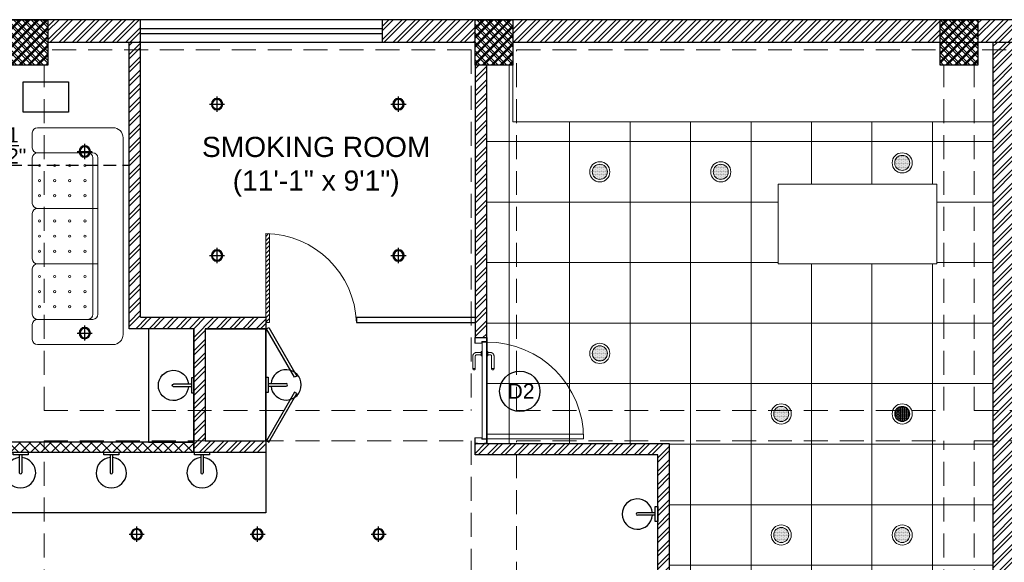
# Model space of a CAD drawing. Header units: inches. Extents: x 105152 to 158499, y 12149 to 30915.
# Tile 19 of 256: x 123358 to 123748, y 18137 to 18352. Entities that reach past the tile are written whole.
import ezdxf

# ---------------------------------------------------------------- set-up
doc = ezdxf.new("R2010")
doc.units = ezdxf.units.IN
doc.header["$MEASUREMENT"] = 0
doc.header["$PDMODE"] = 34
doc.linetypes.add('HIDDEN', pattern=[0.375, 0.25, -0.125])
doc.layers.add('15w led', color=7, linetype='Continuous', true_color=0xe600e6)
doc.layers.add('PD_BASE', color=8, linetype='Continuous', transparency=0.5)
for name, color, linetype, lineweight in [('PD_COLUMN', 2, 'Continuous', 60), ('PD_DOOR', 42, 'Continuous', 25), ('PD_ELEVATION_03', 80, 'Continuous', 25), ('PD_FIXTURE', 21, 'Continuous', 25), ('PD_HATCH', 45, 'Continuous', 9)]:
    doc.layers.add(name, color=color, linetype=linetype, lineweight=lineweight)
doc.layers.add('PD_DIMENSION', color=101, linetype='Continuous')
doc.layers.add('PD_LIGHTING', color=23, linetype='Continuous')
doc.styles.get("Standard").update_dxf_attribs({"font": 'arial.ttf', "height": 6})
doc.styles.add('style1', font='arial.ttf', dxfattribs={"height": 500})
doc.dimstyles.new('ISO-10', dxfattribs={"dimtxt": 6, "dimasz": 0.5, "dimexe": 1.25, "dimexo": 0.625, "dimtad": 1, "dimtoh": 1, "dimdec": 1, "dimlunit": 4, "dimtxsty": 'Standard', "dimblk": 'ARCHTICK', "dimcen": 2.5, "dimclrt": 3, "dimadec": 0, "dimazin": 0, "dimtfac": 1, "dimtdec": 1, "dimtmove": 1, "dimatfit": 3, "dimfxl": 1, "dimarcsym": 0})
pattern_1 = [(45, (268611.2745, 44121.918), (-1.767766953, 1.767766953), []), (135, (268611.2745, 44121.918), (-1.767766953, -1.767766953), [])]

# ---------------------------------------------------------------- blocks, each defined once
blk = doc.blocks.new('columns2')
at = {"layer": 'PD_HATCH', "lineweight": 5}
h = blk.add_hatch(dxfattribs=at)
h.set_pattern_fill('ANSI37', color=173, scale=20)
h.paths.add_polyline_path([(387, -250), (387, -268), (369, -268), (369, -250)])
h.paths.add_polyline_path([(18, 0), (18, -15), (0, -15), (0, 0)])
h.paths.add_polyline_path([(18, -828), (18, -813), (0, -813), (0, -828)])
h.paths.add_polyline_path([(201, -870), (186, -870), (186, -888), (201, -888)])
h.paths.add_polyline_path([(570, -870), (555, -870), (555, -888), (570, -888)])
h.paths.add_polyline_path([(754.5, -870), (739.5, -870), (739.5, -888), (754.5, -888)])
h.paths.add_polyline_path([(934.5, -870), (919.5, -870), (919.5, -888), (934.5, -888)])
h.paths.add_polyline_path([(385.5, -870), (370.5, -870), (370.5, -888), (385.5, -888)])
h.paths.add_polyline_path([(201, 42), (186, 42), (186, 60), (201, 60)])
h.paths.add_polyline_path([(387, -578), (387, -560), (369, -560), (369, -578)])
h.paths.add_polyline_path([(1116, -731.5), (1116, -716.5), (1098, -716.5), (1098, -731.5)])
h.paths.add_polyline_path([(1116, -111.5), (1116, -96.5), (1098, -96.5), (1098, -111.5)])
h.paths.add_polyline_path([(1116, -561.5), (1116, -576.5), (1098, -576.5), (1098, -561.5)])
h.paths.add_polyline_path([(1116, -251.5), (1116, -266.5), (1098, -266.5), (1098, -251.5)])
h.paths.add_polyline_path([(0, -731.5), (0, -716.5), (18, -716.5), (18, -731.5)])
h.paths.add_polyline_path([(0, -111.5), (0, -96.5), (18, -96.5), (18, -111.5)])
h.paths.add_polyline_path([(0, -406.5), (0, -421.5), (18, -421.5), (18, -406.5)])
h.paths.add_polyline_path([(0, -561.5), (0, -576.5), (18, -576.5), (18, -561.5)])
h.paths.add_polyline_path([(0, -251.5), (0, -266.5), (18, -266.5), (18, -251.5)])
h.paths.add_polyline_path([(993, -111.5), (993, -99.5), (984, -99.5), (984, -111.5)])
h.paths.add_polyline_path([(993, -189.5), (993, -201.5), (984, -201.5), (984, -189.5)])
h.paths.add_polyline_path([(903, -111.5), (903, -99.5), (912, -99.5), (912, -111.5)])
h.paths.add_polyline_path([(903, -189.5), (903, -201.5), (912, -201.5), (912, -189.5)])
h.paths.add_polyline_path([(75, -870), (60, -870), (60, -888), (75, -888)])
h.paths.add_polyline_path([(1116, -870), (1101, -870), (1101, -888), (1116, -888)])
h.paths.add_polyline_path([(75, 42), (60, 42), (60, 60), (75, 60)])
h.paths.add_polyline_path([(570, 42), (555, 42), (555, 60), (570, 60)])
h.paths.add_polyline_path([(754.5, 42), (739.5, 42), (739.5, 60), (754.5, 60)])
h.paths.add_polyline_path([(934.5, 42), (919.5, 42), (919.5, 60), (934.5, 60)])
h.paths.add_polyline_path([(385.5, 42), (370.5, 42), (370.5, 60), (385.5, 60)])
h.paths.add_polyline_path([(1116, 42), (1101, 42), (1101, 60), (1116, 60)])
h.paths.add_polyline_path([(738, -250), (738, -268), (756, -268), (756, -250)])
h.paths.add_polyline_path([(756, -578), (756, -560), (738, -560), (738, -578)])
at = {"layer": 'PD_COLUMN', "color": 173, "lineweight": 5}
for points in [[(201, 42), (186, 42), (186, 60), (201, 60)], [(385.5, 42), (370.5, 42), (370.5, 60), (385.5, 60)], [(570, 42), (555, 42), (555, 60), (570, 60)]]:
    blk.add_lwpolyline(points, close=True, dxfattribs=at)
at = {"layer": 'PD_HATCH', "color": 173, "linetype": 'HIDDEN', "lineweight": 5, "ltscale": 38}
for p, q in [((370.5, 60), (201, 60)), ((385.5, 60), (555, 60)), ((739.5, 60), (570, 60)), ((369, 48), (201, 48)), ((369, 48), (369, -95)), ((387, 48), (555, 48)), ((387, -95), (387, 48)), ((738, 48), (570, 48)), ((199.5, -95), (199.5, 42)), ((556.5, -95), (556.5, 42)), ((568.5, -95), (568.5, 42)), ((199.5, -95), (369, -95)), ((387, -95), (556.5, -95)), ((568.5, -95), (738, -95)), ((199.5, -107), (369, -107)), ((199.5, -253), (199.5, -107)), ((369, -107), (369, -250)), ((387, -250), (387, -107)), ((387, -107), (556.5, -107)), ((556.5, -253), (556.5, -107)), ((568.5, -253), (568.5, -107)), ((568.5, -107), (738, -107))]:
    blk.add_line(p, q, dxfattribs=at)
blk = doc.blocks.new('ight 18w')
at = {"lineweight": 25}
for p, q in [((6, 0), (-6, 0)), ((0, 6), (0, -6))]:
    blk.add_line(p, q, dxfattribs=at)
for radius in [4.5, 3.75]:
    blk.add_circle((0, 0), radius, dxfattribs=at)
blk = doc.blocks.new('WALLLIGHT34')
for p, q in [((-0.5, -1), (-0.5, -8.1)), ((0.5, -1), (0.5, -8.1))]:
    blk.add_line(p, q)
blk.add_lwpolyline([(-3, 0), (3, 0), (3, -1), (-3, -1)], close=True)
for radius, start, end in [(6, 94.7802, 85.2198), (0.5, 180, 0)]:
    blk.add_arc((0, -8.1), radius, start, end)
blk = doc.blocks.new('lgithpnelrt4')
at = {"lineweight": 5}
h = blk.add_hatch(dxfattribs=at)
h.set_pattern_fill('DOTS', color=256, scale=5)
h.set_pattern_definition([(0, (-126829, -18216), (0.15625, 0.3125), [0, -0.3125])])
edge = h.paths.add_edge_path()
edge.add_ellipse((0, 0), major_axis=(3, 0), ratio=1, start_angle=0, end_angle=360)
for radius in [4, 3]:
    blk.add_circle((0, 0), radius, dxfattribs=at)
blk = doc.blocks.new('KITCHEN CEILING45')
at = {"layer": 'PD_ELEVATION_03', "lineweight": 5}
blk.add_lwpolyline([(-201, 305.5), (-190.5, 305.5), (-190.5, 314.5), (-21, 314.5), (-21, 305.5), (-6, 305.5), (-6, 314.5), (0, 314.5), (0, 83.2), (-43.25, 83.2), (-43.25, 78.7), (0, 78.7), (0, 0), (-128.5, 0), (-128.5, 77.75), (-128.5, 78.7), (-85.25, 78.7), (-85.25, 83.2), (-128.5, 83.2), (-128.5, 155.5), (-201, 155.5), (-201, 305.5)], dxfattribs=at)
for points in [[(0, 283), (-190.5, 283), (-190.5, 314.5), (0, 314.5)], [(-85.29, 258.23), (-22.3, 258.23), (-22.3, 226.74), (-85.29, 226.74)]]:
    blk.add_lwpolyline(points, close=True, dxfattribs=at)
at = {"layer": 'PD_FIXTURE', "lineweight": 5}
for p, q in [((-192, 155.5), (-192, 305.5)), ((-168, 155.5), (-168, 283)), ((-144, 155.5), (-144, 283)), ((-120, 83.2), (-120, 283)), ((-96, 83.2), (-96, 283)), ((-72, 258.23), (-72, 283)), ((-48, 258.23), (-48, 283)), ((-24, 258.23), (-24, 283)), ((0, 275.2), (-201, 275.2)), ((-85.29, 251.2), (-201, 251.2)), ((0, 251.2), (-22.3, 251.2)), ((-85.29, 227.2), (-201, 227.2)), ((-72, 0), (-72, 226.74)), ((-48, 0), (-48, 226.74)), ((-24, 83.2), (-24, 226.74)), ((0, 227.2), (-22.3, 227.2)), ((0, 203.2), (-201, 203.2)), ((0, 179.2), (-201, 179.2)), ((0, 155.2), (-128.5, 155.2)), ((0, 131.2), (-128.5, 131.2)), ((0, 107.2), (-128.5, 107.2)), ((-43.25, 83.2), (-85.25, 83.2)), ((-120, 78.7), (-120, 0)), ((-96, 78.7), (-96, 0)), ((-24, 78.7), (-24, 0)), ((0, 59.2), (-128.5, 59.2)), ((0, 35.2), (-128.5, 35.2)), ((0, 11.2), (-128.5, 11.2))]:
    blk.add_line(p, q, dxfattribs=at)
at = {"layer": 'PD_LIGHTING'}
for p in [(-36, 266.72), (-156, 263.2), (-108, 263.2), (-156, 191.2), (-84, 167.2), (-36, 167.2), (-84, 119.2), (-36, 119.2), (-84, 47.2), (-36, 47.2)]:
    blk.add_blockref('lgithpnelrt4', p, dxfattribs=at)
blk = doc.blocks.new('_ArchTick')
at = {"color": 0, "linetype": 'ByBlock', "const_width": 0.15}
blk.add_lwpolyline([(-0.5, -0.5), (0.5, 0.5)], dxfattribs=at)
blk = doc.blocks.new('*D282')
at = {"layer": 'Defpoints', "color": 0, "ltscale": 20, "transparency": 16777216}
for p in [(123401.24, 18294.8), (123401.24, 18294.8), (123293.62, 18286.2)]:
    blk.add_point(p, dxfattribs=at)
at = {"layer": 'PD_DIMENSION', "color": 0, "linetype": 'HIDDEN', "lineweight": -2, "ltscale": 20, "transparency": 16777216}
for p, q in [((123293.62, 18286.82), (123293.62, 18296.05)), ((123293.62, 18294.8), (123401.24, 18294.8)), ((123401.24, 18294.8), (123401.24, 18296.05))]:
    blk.add_line(p, q, dxfattribs=at)
at = {"layer": 'PD_DIMENSION', "color": 0, "lineweight": -2, "ltscale": 20, "transparency": 16777216, "xscale": 0.5, "yscale": 0.5, "zscale": 0.5, "rotation": 180}
blk.add_blockref('_ArchTick', (123293.62, 18294.8), dxfattribs=at)
at = {"layer": 'PD_DIMENSION', "color": 0, "lineweight": -2, "ltscale": 20, "transparency": 16777216, "xscale": 0.5, "yscale": 0.5, "zscale": 0.5}
blk.add_blockref('_ArchTick', (123401.24, 18294.8), dxfattribs=at)
at = {"layer": 'PD_DIMENSION', "color": 3, "ltscale": 20, "transparency": 16777216, "insert": (123347.43, 18302.5), "char_height": 6, "attachment_point": 5}
blk.add_mtext('8\'-11{\\H1.000000x;\\S1/2;}"', dxfattribs=at)
blk = doc.blocks.new('glassdoor65')
at = {"lineweight": 5, "ltscale": 25}
h = blk.add_hatch(dxfattribs=at)
h.set_pattern_fill('ANSI31', color=251, scale=9.6, angle=180, style=0)
h.set_pattern_definition([(225, (-60563.519, -11827.7423), (0.848528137, -0.848528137), [])])
edge = h.paths.add_edge_path()
edge.add_arc((0, 0), 35.19, 87.6548, 90, ccw=False)
edge.add_line((1.44, 35.16), (1.44, 0))
edge.add_line((1.44, 0), (0, 0))
edge.add_line((0, 0), (0, 35.19))
at = {"color": 251, "lineweight": 5, "ltscale": 25}
for p, q in [((0, 0), (0, 35.19)), ((1.44, 0), (1.44, 35.16)), ((0, 0), (1.44, 0))]:
    blk.add_line(p, q, dxfattribs=at)
blk.add_arc((-0.59, -1.42), 36.62, 2.2238, 89.0791, dxfattribs=at)
blk = doc.blocks.new('door 1')
at = {"layer": 'PD_DOOR', "color": 251, "lineweight": 5}
for p, q in [((160473, 15356), (160473, 15360)), ((160473, 15360), (160473, 15356)), ((160603, 15360), (160473, 15360)), ((160473, 15360), (160473, 15336)), ((160473, 15360), (160473, 15360)), ((160473, 15335), (160473, 15360)), ((159756, 15338), (159696, 15338)), ((159696, 15338), (159696, 15313)), ((159696, 15313), (159696, 15338)), ((159696, 15338), (159756, 15338)), ((159696, 15213), (159696, 15338)), ((159696, 15313), (159698, 15313)), ((159698, 15313), (159696, 15313)), ((159698, 15313), (159698, 15336)), ((159698, 15336), (159754, 15336)), ((159754, 15336), (159698, 15336)), ((159698, 15336), (159698, 15313)), ((159754, 15268), (159739, 15268)), ((159739, 15268), (159739, 15215)), ((159739, 15215), (159739, 15268)), ((159739, 15268), (159754, 15268)), ((159741, 15213), (159741, 15266)), ((159741, 15266), (159756, 15266)), ((159756, 15266), (159741, 15266)), ((159741, 15266), (159741, 15213)), ((160748, 15263), (159744, 15263)), ((159744, 15263), (159744, 15213)), ((160748, 15263), (159744, 15263)), ((159744, 15263), (159744, 15213)), ((159754, 15336), (159754, 15268)), ((159754, 15268), (159754, 15336)), ((159756, 15266), (159756, 15338)), ((159756, 15338), (159756, 15266)), ((160473, 15335), (160473, 15339)), ((160473, 15339), (160473, 15335)), ((160473, 15336), (160473, 15335)), ((160473, 15335), (160603, 15335)), ((160605, 15273), (160605, 15263)), ((160622, 15273), (160605, 15273)), ((160605, 15273), (160622, 15273)), ((160650, 15263), (160605, 15263)), ((160605, 15263), (160650, 15263)), ((160615, 15323), (160615, 15273)), ((160640, 15273), (160615, 15273)), ((160615, 15273), (160622, 15273)), ((160618, 15268), (160618, 15263)), ((160638, 15268), (160618, 15268)), ((160618, 15268), (160638, 15268)), ((160638, 15263), (160618, 15263)), ((160618, 15263), (160638, 15263)), ((160622, 15273), (160625, 15273)), ((160625, 15273), (160628, 15273)), ((160628, 15273), (160631, 15273)), ((160628, 15273), (160650, 15273)), ((160631, 15273), (160634, 15273)), ((160634, 15273), (160640, 15273)), ((160650, 15273), (160634, 15273)), ((160638, 15263), (160638, 15268)), ((160640, 15273), (160640, 15323)), ((160650, 15263), (160650, 15273)), ((160796, 15338), (160736, 15338)), ((160736, 15338), (160736, 15266)), ((160736, 15266), (160736, 15338)), ((160736, 15338), (160796, 15338)), ((160736, 15266), (160751, 15266)), ((160751, 15266), (160736, 15266)), ((160738, 15268), (160738, 15336)), ((160738, 15336), (160794, 15336)), ((160794, 15336), (160738, 15336)), ((160738, 15336), (160738, 15268)), ((160753, 15268), (160738, 15268)), ((160738, 15268), (160753, 15268)), ((160748, 15213), (160748, 15263)), ((160748, 15263), (160748, 15213)), ((160751, 15266), (160751, 15213)), ((160751, 15213), (160751, 15266)), ((160753, 15215), (160753, 15268)), ((160753, 15268), (160753, 15215)), ((160794, 15336), (160794, 15313)), ((160794, 15313), (160794, 15336)), ((160794, 15313), (160796, 15313)), ((160796, 15313), (160794, 15313)), ((160796, 15313), (160796, 15338)), ((160796, 15338), (160796, 15313)), ((160796, 15338), (160796, 15213)), ((159698, 15238), (159696, 15238)), ((159696, 15238), (159696, 15213)), ((159696, 15213), (159696, 15238)), ((159696, 15238), (159698, 15238)), ((159696, 15213), (159741, 15213)), ((159741, 15213), (159696, 15213)), ((159696, 15213), (159744, 15213)), ((159744, 15213), (159696, 15213)), ((159698, 15215), (159698, 15238)), ((159698, 15238), (159698, 15215)), ((159739, 15215), (159698, 15215)), ((159698, 15215), (159739, 15215)), ((159794, 15213), (159744, 15213)), ((159744, 15213), (159744, 14209)), ((159744, 15213), (160748, 15213)), ((159744, 15213), (159794, 15213)), ((159744, 15213), (159794, 15213)), ((159794, 15213), (159744, 15213)), ((159794, 14209), (159794, 15213)), ((159794, 15213), (160748, 15213)), ((159794, 15213), (160748, 15213)), ((160748, 15213), (159794, 15213)), ((160473, 15165), (160473, 15161)), ((160473, 15161), (160473, 15165)), ((160603, 15165), (160473, 15165)), ((160473, 15165), (160473, 15141)), ((160473, 15165), (160473, 15165)), ((160473, 15140), (160473, 15165)), ((160473, 15144), (160473, 15140)), ((160473, 15140), (160473, 15144)), ((160605, 15213), (160605, 15203)), ((160605, 15213), (160650, 15213)), ((160639, 15213), (160605, 15213)), ((160605, 15203), (160650, 15203)), ((160650, 15203), (160605, 15203)), ((160615, 15203), (160615, 15178)), ((160615, 15203), (160640, 15203)), ((160640, 15203), (160615, 15203)), ((160618, 15213), (160618, 15208)), ((160618, 15213), (160638, 15213)), ((160618, 15213), (160618, 15213)), ((160638, 15213), (160618, 15213)), ((160618, 15208), (160638, 15208)), ((160638, 15208), (160618, 15208)), ((160638, 15208), (160638, 15213)), ((160650, 15213), (160639, 15213)), ((160640, 15178), (160640, 15203)), ((160650, 15203), (160650, 15213)), ((160748, 15213), (160796, 15213)), ((160796, 15213), (160748, 15213)), ((160751, 15213), (160796, 15213)), ((160796, 15213), (160751, 15213)), ((160794, 15215), (160753, 15215)), ((160753, 15215), (160794, 15215)), ((160796, 15238), (160794, 15238)), ((160794, 15238), (160794, 15215)), ((160794, 15215), (160794, 15238)), ((160794, 15238), (160796, 15238)), ((160796, 15213), (160796, 15238)), ((160796, 15238), (160796, 15213)), ((160473, 15141), (160473, 15140)), ((160473, 15140), (160603, 15140)), ((159744, 14209), (159794, 14209))]:
    blk.add_line(p, q, dxfattribs=at)
at = {"layer": 'PD_DOOR', "color": 251, "lineweight": 5, "flags": 128}
for points in [[(160460, 15348), (160460, 15348), (160460, 15349), (160461, 15349), (160461, 15350), (160461, 15350), (160461, 15351), (160461, 15351), (160461, 15352), (160461, 15352), (160461, 15353), (160462, 15353), (160462, 15353), (160462, 15354), (160462, 15354), (160463, 15355), (160463, 15355), (160463, 15356), (160464, 15356), (160464, 15356), (160464, 15357), (160465, 15357), (160465, 15357), (160465, 15358), (160466, 15358), (160466, 15358), (160467, 15358), (160467, 15359), (160467, 15359), (160468, 15359), (160468, 15359), (160469, 15359), (160469, 15360), (160470, 15360), (160470, 15360), (160471, 15360), (160471, 15360), (160472, 15360), (160472, 15360), (160473, 15360), (160473, 15360)], [(160473, 15335), (160472, 15335), (160472, 15335), (160471, 15335), (160471, 15335), (160470, 15335), (160470, 15336), (160469, 15336), (160469, 15336), (160469, 15336), (160468, 15336), (160468, 15336), (160467, 15337), (160467, 15337), (160466, 15337), (160466, 15337), (160465, 15338), (160465, 15338), (160465, 15338), (160464, 15339), (160464, 15339), (160464, 15339), (160463, 15340), (160463, 15340), (160463, 15340), (160462, 15341), (160462, 15341), (160462, 15342), (160462, 15342), (160461, 15343), (160461, 15343), (160461, 15344), (160461, 15344), (160461, 15345), (160461, 15345), (160461, 15346), (160461, 15346), (160460, 15347), (160460, 15347), (160460, 15348), (160460, 15348)], [(160640, 15323), (160640, 15324), (160640, 15326), (160640, 15327), (160640, 15329), (160640, 15330), (160639, 15332), (160639, 15333), (160639, 15334), (160638, 15336), (160637, 15337), (160637, 15339), (160636, 15340), (160635, 15341), (160635, 15343), (160634, 15344), (160633, 15345), (160632, 15346), (160631, 15347), (160630, 15348), (160629, 15350), (160628, 15351), (160627, 15352), (160626, 15352), (160624, 15353), (160623, 15354), (160622, 15355), (160621, 15356), (160619, 15356), (160618, 15357), (160617, 15358), (160615, 15358), (160614, 15359), (160612, 15359), (160611, 15359), (160609, 15360), (160608, 15360), (160606, 15360), (160605, 15360), (160603, 15360), (160603, 15360)], [(160603, 15335), (160603, 15335), (160604, 15335), (160604, 15335), (160605, 15335), (160605, 15335), (160606, 15335), (160606, 15335), (160607, 15335), (160607, 15334), (160608, 15334), (160608, 15334), (160609, 15334), (160609, 15333), (160610, 15333), (160610, 15333), (160610, 15333), (160611, 15332), (160611, 15332), (160612, 15332), (160612, 15331), (160612, 15331), (160613, 15331), (160613, 15330), (160613, 15330), (160613, 15329), (160614, 15329), (160614, 15329), (160614, 15328), (160614, 15328), (160615, 15327), (160615, 15327), (160615, 15326), (160615, 15326), (160615, 15325), (160615, 15325), (160615, 15324), (160615, 15324), (160615, 15323), (160615, 15323), (160615, 15323)], [(160460, 15153), (160460, 15153), (160460, 15154), (160461, 15154), (160461, 15155), (160461, 15155), (160461, 15156), (160461, 15156), (160461, 15157), (160461, 15157), (160461, 15158), (160462, 15158), (160462, 15158), (160462, 15159), (160462, 15159), (160463, 15160), (160463, 15160), (160463, 15161), (160464, 15161), (160464, 15161), (160464, 15162), (160465, 15162), (160465, 15162), (160465, 15163), (160466, 15163), (160466, 15163), (160467, 15163), (160467, 15164), (160467, 15164), (160468, 15164), (160468, 15164), (160469, 15164), (160469, 15165), (160470, 15165), (160470, 15165), (160471, 15165), (160471, 15165), (160472, 15165), (160472, 15165), (160473, 15165), (160473, 15165)], [(160473, 15140), (160472, 15140), (160472, 15140), (160471, 15140), (160471, 15140), (160470, 15140), (160470, 15141), (160469, 15141), (160469, 15141), (160469, 15141), (160468, 15141), (160468, 15141), (160467, 15142), (160467, 15142), (160466, 15142), (160466, 15142), (160465, 15143), (160465, 15143), (160465, 15143), (160464, 15144), (160464, 15144), (160464, 15144), (160463, 15145), (160463, 15145), (160463, 15145), (160462, 15146), (160462, 15146), (160462, 15147), (160462, 15147), (160461, 15148), (160461, 15148), (160461, 15149), (160461, 15149), (160461, 15150), (160461, 15150), (160461, 15151), (160461, 15151), (160460, 15152), (160460, 15152), (160460, 15153), (160460, 15153)], [(160603, 15140), (160604, 15140), (160606, 15140), (160607, 15140), (160609, 15141), (160610, 15141), (160612, 15141), (160613, 15142), (160615, 15142), (160616, 15143), (160618, 15143), (160619, 15144), (160620, 15144), (160622, 15145), (160623, 15146), (160624, 15147), (160625, 15148), (160627, 15148), (160628, 15149), (160629, 15150), (160630, 15152), (160631, 15153), (160632, 15154), (160633, 15155), (160634, 15156), (160634, 15157), (160635, 15159), (160636, 15160), (160637, 15161), (160637, 15163), (160638, 15164), (160638, 15165), (160639, 15167), (160639, 15168), (160640, 15170), (160640, 15171), (160640, 15173), (160640, 15174), (160640, 15176), (160640, 15177), (160640, 15178)], [(160615, 15178), (160615, 15177), (160615, 15177), (160615, 15176), (160615, 15176), (160615, 15175), (160615, 15175), (160615, 15174), (160615, 15174), (160615, 15173), (160614, 15173), (160614, 15172), (160614, 15172), (160614, 15171), (160614, 15171), (160613, 15171), (160613, 15170), (160613, 15170), (160612, 15169), (160612, 15169), (160612, 15169), (160611, 15168), (160611, 15168), (160611, 15168), (160610, 15167), (160610, 15167), (160609, 15167), (160609, 15167), (160608, 15166), (160608, 15166), (160607, 15166), (160607, 15166), (160607, 15166), (160606, 15166), (160606, 15165), (160605, 15165), (160605, 15165), (160604, 15165), (160604, 15165), (160603, 15165), (160603, 15165)]]:
    blk.add_lwpolyline(points, dxfattribs=at)
at = {"layer": 'PD_DOOR', "color": 251, "lineweight": 5}
blk.add_arc((159744, 15213), 1004, 270, 0, dxfattribs=at)
blk = doc.blocks.new('DOOR1')
at = {"color": 251, "xscale": 0.03818181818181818, "yscale": 0.03818181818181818, "zscale": 0.03818181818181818, "rotation": 90}
blk.add_blockref('door 1', (-2370.94, -8406.75), dxfattribs=at)
blk = doc.blocks.new('3SEATER445')
at = {"color": 251, "lineweight": 5}
for p, q in [((-31.85, 36), (-37.85, 36)), ((-9.85, 36), (-27.85, 36)), ((-5.85, 36), (12.15, 36)), ((16.15, 36), (34.15, 36)), ((38.15, 36), (44.15, 36)), ((-39.85, 4), (-39.85, 34)), ((-29.85, 12), (-29.85, 34)), ((-7.85, 10), (-7.85, 34)), ((14.15, 10), (14.15, 34)), ((36.15, 34), (36.15, 12)), ((46.15, 34), (46.15, 4)), ((34.15, 12), (-27.85, 12)), ((-27.85, 10), (34.15, 10)), ((42.15, 0), (-35.85, 0))]:
    blk.add_line(p, q, dxfattribs=at)
for centre in [(-24.85, 33.14), (-18.85, 33.14), (-12.85, 33.14), (-2.85, 33.14), (3.15, 33.14), (9.15, 33.14), (19.15, 33.14), (25.15, 33.14), (31.15, 33.14), (-24.85, 27.14), (-18.85, 27.14), (-12.85, 27.14), (-2.85, 27.14), (3.15, 27.14), (9.15, 27.14), (19.15, 27.14), (25.15, 27.14), (31.15, 27.14), (-24.85, 21.14), (-18.85, 21.14), (-12.85, 21.14), (-2.85, 21.14), (3.15, 21.14), (9.15, 21.14), (19.15, 21.14), (25.15, 21.14), (31.15, 21.14), (-24.85, 15.14), (-18.85, 15.14), (-12.85, 15.14), (-2.85, 15.14), (3.15, 15.14), (9.15, 15.14), (19.15, 15.14), (25.15, 15.14), (31.15, 15.14)]:
    blk.add_circle(centre, 0.442, dxfattribs=at)
for centre, radius, start, end in [((-37.85, 34), 2, 90, 180), ((-31.85, 34), 2, 0, 90), ((-27.85, 34), 2, 90, 180), ((-9.85, 34), 2, 0, 90), ((-5.85, 34), 2, 90, 180), ((12.15, 34), 2, 0, 90), ((16.15, 34), 2, 90, 180), ((34.15, 34), 2, 360, 90), ((38.15, 34), 2, 90, 180), ((44.15, 34), 2, 360, 90), ((-27.85, 14), 2, 180, 270), ((-27.85, 12), 2, 180, 270), ((34.15, 14), 2, 270, 0), ((34.15, 12), 2, 270, 0), ((-35.85, 4), 4, 180, 270), ((42.15, 4), 4, 270, 360)]:
    blk.add_arc(centre, radius, start, end, dxfattribs=at)

msp = doc.modelspace()

# ---------------------------------------------------------------- hatches: boundary and pattern name
at = {"layer": 'PD_BASE'}
h = msp.add_hatch(dxfattribs=at)
h.set_pattern_fill('ANSI32', color=256, scale=10)
h.set_pattern_definition([(45, (123173.841, 17518.1774), (-2.65165, 2.65165), []), (45, (123175.6088, 17518.1774), (-2.65165, 2.65165), [])])
h.paths.add_polyline_path([(123176.99, 17560.93), (123167.99, 17560.93), (123167.99, 17479.43), (123176.99, 17479.43)])
h.paths.add_polyline_path([(123538.49, 17413.43), (123368.99, 17413.43), (123368.99, 17404.43), (123538.49, 17404.43)])
h.paths.add_polyline_path([(123722.99, 17413.43), (123553.49, 17413.43), (123553.49, 17404.43), (123722.99, 17404.43)])
h.paths.add_polyline_path([(123176.99, 18277.43), (123167.99, 18277.43), (123167.99, 18195.93), (123176.99, 18195.93)])
h.paths.add_polyline_path([(123176.99, 18180.93), (123167.99, 18180.93), (123167.99, 18040.93), (123176.99, 18040.93)])
h.paths.add_polyline_path([(123176.99, 18025.93), (123167.99, 18025.93), (123167.99, 17885.93), (123176.99, 17885.93)])
h.paths.add_polyline_path([(123176.99, 17870.93), (123167.99, 17870.93), (123167.99, 17730.93), (123176.99, 17730.93)])
h.paths.add_polyline_path([(123176.99, 17715.93), (123167.99, 17715.93), (123167.99, 17575.93), (123176.99, 17575.93)])
h.paths.add_polyline_path([(124268.99, 18352.43), (124102.49, 18352.43), (124102.49, 18343.43), (124268.99, 18343.43)])
h.paths.add_polyline_path([(124087.49, 18352.43), (123922.49, 18352.43), (123922.49, 18343.43), (124087.49, 18343.43)])
h.paths.add_polyline_path([(123907.49, 18352.43), (123737.99, 18352.43), (123737.99, 18343.43), (123907.49, 18343.43)])
h.paths.add_polyline_path([(123722.99, 18352.43), (123553.49, 18352.43), (123553.49, 18343.43), (123722.99, 18343.43)])
h.paths.add_polyline_path([(123353.99, 18352.43), (123242.99, 18352.43), (123242.99, 18343.43), (123353.99, 18343.43)])
h.paths.add_polyline_path([(123227.99, 18352.43), (123167.99, 18352.43), (123167.99, 18292.43), (123176.99, 18292.43), (123176.99, 18343.43), (123227.99, 18343.43)])
h.paths.add_polyline_path([(123176.99, 17464.43), (123167.99, 17464.43), (123167.99, 17404.43), (123227.99, 17404.43), (123227.99, 17413.43), (123176.99, 17413.43)])
h.paths.add_polyline_path([(123353.99, 17413.43), (123242.99, 17413.43), (123242.99, 17404.43), (123353.99, 17404.43)])
h.paths.add_polyline_path([(123762.74, 17413.43), (123737.99, 17413.43), (123737.99, 17404.43), (123762.74, 17404.43)])
h.paths.add_polyline_path([(123907.49, 17413.43), (123882.74, 17413.43), (123882.74, 17404.43), (123907.49, 17404.43)])
h.paths.add_polyline_path([(123944.99, 17413.43), (123922.49, 17413.43), (123922.49, 17404.43), (123944.99, 17404.43)])
h.paths.add_polyline_path([(124087.49, 17413.43), (124064.99, 17413.43), (124064.99, 17404.43), (124087.49, 17404.43)])
h.paths.add_polyline_path([(124124.99, 17413.43), (124102.49, 17413.43), (124102.49, 17404.43), (124124.99, 17404.43)])
h.paths.add_polyline_path([(124268.99, 17413.43), (124244.99, 17413.43), (124244.99, 17404.43), (124268.99, 17404.43)])
h.paths.add_polyline_path([(124283.99, 17422.43), (124274.99, 17422.43)])
h.paths.add_polyline_path([(124283.99, 17560.93), (124274.99, 17560.93), (124274.99, 17422.43), (124283.99, 17422.43)])
h.paths.add_polyline_path([(124283.99, 17715.93), (124274.99, 17715.93), (124274.99, 17575.93), (124283.99, 17575.93)])
h.paths.add_polyline_path([(124283.99, 18025.93), (124274.99, 18025.93), (124274.99, 17730.93), (124283.99, 17730.93)])
h.paths.add_polyline_path([(124283.99, 18334.43), (124274.99, 18334.43), (124274.99, 18195.93), (124283.99, 18195.93)])
h.paths.add_polyline_path([(124265.99, 18192.93), (124160.99, 18192.93), (124160.99, 18183.93), (124265.99, 18183.93)])
h.paths.add_polyline_path([(124160.99, 18180.93), (124151.99, 18180.93), (124151.99, 18102.93), (124160.99, 18102.93)])
h.paths.add_polyline_path([(124151.99, 18192.93), (124079.99, 18192.93), (124079.99, 18183.93), (124151.99, 18183.93)])
h.paths.add_polyline_path([(124079.99, 18180.93), (124070.99, 18180.93), (124070.99, 18102.93), (124079.99, 18102.93)])
h.paths.add_polyline_path([(124070.99, 18192.93), (123989.99, 18192.93), (123989.99, 18090.93), (124016.99, 18090.93), (124016.99, 18099.93), (123998.99, 18099.93), (123998.99, 18183.93), (124070.99, 18183.93)])
h.paths.add_polyline_path([(124070.99, 18099.93), (124052.99, 18099.93), (124052.99, 18090.93), (124070.99, 18090.93)], flags=17)
h.paths.add_polyline_path([(124097.99, 18099.93), (124079.99, 18099.93), (124079.99, 18090.93), (124097.99, 18090.93)])
h.paths.add_polyline_path([(124151.99, 18099.93), (124133.99, 18099.93), (124133.99, 18090.93), (124151.99, 18090.93)])
h.paths.add_polyline_path([(124160.99, 18090.93), (124151.99, 18090.93), (124151.99, 18027.93), (124160.99, 18027.93)])
h.paths.add_polyline_path([(124283.99, 18041.93), (124274.99, 18041.93), (124274.99, 18040.93), (124283.99, 18040.93)])
h.paths.add_polyline_path([(124283.99, 18180.93), (124274.99, 18180.93), (124274.99, 18161.93), (124283.99, 18161.93)])
h.paths.add_polyline_path([(123405.74, 18343.43), (123405.74, 18352.43), (123368.99, 18352.43), (123368.99, 18343.43)])
h.paths.add_polyline_path([(123501.74, 18352.43), (123501.74, 18343.43), (123538.49, 18343.43), (123538.49, 18352.43)])
h = msp.add_hatch(dxfattribs=at)
h.set_pattern_fill('ANSI37', color=256, scale=20)
h.set_pattern_definition(pattern_1)
h.paths.add_polyline_path([(123368.99, 18352.43), (123353.99, 18352.43), (123353.99, 18334.43), (123368.99, 18334.43)])
h = msp.add_hatch(dxfattribs=at)
h.set_pattern_fill('ANSI37', color=256, scale=20)
h.set_pattern_definition(pattern_1)
h.paths.add_polyline_path([(123553.49, 18352.43), (123538.49, 18352.43), (123538.49, 18334.43), (123553.49, 18334.43)])
h = msp.add_hatch(dxfattribs=at)
h.set_pattern_fill('ANSI37', color=256, scale=20)
h.set_pattern_definition(pattern_1)
h.paths.add_polyline_path([(123737.99, 18352.43), (123722.99, 18352.43), (123722.99, 18334.43), (123737.99, 18334.43)])
h = msp.add_hatch(dxfattribs=at)
h.set_pattern_fill('ANSI32', color=256, scale=10)
h.set_pattern_definition([(45, (123430.9047, 18203.8988), (-2.65165, 2.65165), []), (45, (123432.6724, 18203.8988), (-2.65165, 2.65165), [])])
h.paths.add_polyline_path([(123431.44, 18229.93), (123426.94, 18229.93), (123426.94, 18180.93), (123455.44, 18180.93), (123455.44, 18185.43), (123431.44, 18185.43)])
h.paths.add_polyline_path([(123401.24, 18229.93), (123455.44, 18229.93), (123455.44, 18234.43), (123405.74, 18234.43), (123405.74, 18343.43), (123401.24, 18343.43)])
h = msp.add_hatch(dxfattribs=at)
h.set_pattern_fill('ANSI32', color=256, scale=10)
h.set_pattern_definition([(45, (123733.2206, 18110.045), (-2.65165, 2.65165), []), (45, (123734.9884, 18110.045), (-2.65165, 2.65165), [])])
h.paths.add_polyline_path([(123743.99, 18112.13), (123700.74, 18112.13), (123700.74, 18107.63), (123743.99, 18107.63)])
h.paths.add_polyline_path([(123658.74, 18112.13), (123615.49, 18112.13), (123615.49, 18107.63), (123658.74, 18107.63)], flags=17)
h.paths.add_polyline_path([(123743.99, 18028.93), (123743.99, 18024.43), (123905.99, 18024.43), (123905.99, 18028.93), (123752.99, 18028.93), (123752.99, 18118.43), (123812.99, 18118.43), (123812.99, 18094.43), (123817.49, 18094.43), (123817.49, 18118.43), (123896.99, 18118.43), (123896.99, 18090.43), (123901.49, 18090.43), (123901.49, 18249.43), (123905.99, 18249.43), (123905.99, 18253.93), (123896.99, 18253.93), (123896.99, 18127.43), (123752.99, 18127.43), (123752.99, 18343.43), (123743.99, 18343.43)])
h.paths.add_polyline_path([(123688.49, 18019.49), (123692.99, 18019.49), (123692.99, 18024.43), (123701.99, 18024.43), (123701.99, 18028.93), (123615.49, 18028.93), (123615.49, 18184.43), (123538.49, 18184.43), (123538.49, 18179.93), (123610.99, 18179.93), (123610.99, 18028.93), (123554.99, 18028.93), (123554.99, 18024.43), (123688.49, 18024.43)])
h = msp.add_hatch(dxfattribs=at)
h.set_pattern_fill('ANSI32', color=256, scale=10)
h.set_pattern_definition([(45, (150297.4604, 36231.8138), (-2.65165043, 2.65165043), []), (45, (150299.228, 36231.8138), (-2.65165043, 2.65165043), [])])
h.paths.add_polyline_path([(123542.99, 18334.43), (123538.49, 18334.43), (123538.49, 18226.43), (123542.99, 18226.43)])
h = msp.add_hatch(dxfattribs=at)
h.set_pattern_fill('ANSI37', color=256, scale=23)
h.set_pattern_definition([(45, (-7500, 1e-09), (-2.032931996, 2.032931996), []), (135, (-7500, 1e-09), (-2.032931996, -2.032931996), [])])
h.paths.add_polyline_path([(123276.98, 18184.93), (123185.99, 18184.93), (123185.99, 18180.93), (123276.98, 18180.93)])
h.paths.add_polyline_path([(123426.94, 18180.93), (123426.94, 18184.93), (123336.92, 18184.93), (123336.92, 18180.93)])

# ---------------------------------------------------------------- linework, layer by layer
at = {"layer": 'PD_BASE', "lineweight": 30}
for p, q in [((123405.74, 18352.43), (123167.99, 18352.43)), ((123405.74, 18343.43), (123405.74, 18352.43)), ((124283.99, 18352.43), (123501.74, 18352.43)), ((123501.74, 18343.43), (123501.74, 18352.43)), ((123405.74, 18343.43), (123368.99, 18343.43)), ((123401.24, 18229.93), (123401.24, 18343.43)), ((123405.74, 18234.43), (123405.74, 18343.43)), ((123538.49, 18343.43), (123501.74, 18343.43)), ((123722.99, 18343.43), (123553.49, 18343.43)), ((123907.49, 18343.43), (123737.99, 18343.43)), ((123538.49, 18334.43), (123538.49, 18226.43)), ((123542.99, 18334.43), (123542.99, 18226.43)), ((123401.24, 18229.93), (123401.24, 18234.43)), ((123405.74, 18234.43), (123455.44, 18234.43)), ((123455.44, 18234.43), (123455.44, 18229.93)), ((123426.94, 18229.93), (123401.24, 18229.93)), ((123538.49, 18226.43), (123542.99, 18226.43))]:
    msp.add_line(p, q, dxfattribs=at)
at = {"layer": 'PD_BASE'}
for p, q in [((123501.74, 18352.43), (123405.74, 18352.43)), ((123405.74, 18348.93), (123501.74, 18348.93)), ((123405.74, 18346.93), (123501.74, 18346.93)), ((123501.74, 18343.43), (123405.74, 18343.43)), ((123491.44, 18234.43), (123538.49, 18234.43)), ((123491.44, 18234.43), (123491.44, 18232.43)), ((123491.44, 18232.43), (123538.49, 18232.43)), ((123426.94, 18229.93), (123426.94, 18180.93)), ((123431.44, 18229.93), (123431.44, 18185.43)), ((123431.44, 18229.93), (123455.44, 18229.93)), ((123455.44, 18229.93), (123455.44, 18185.43)), ((123431.44, 18185.43), (123455.44, 18185.43)), ((123455.44, 18185.43), (123455.44, 18180.93)), ((123426.94, 18180.93), (123455.44, 18180.93)), ((123455.44, 18180.85), (123455.44, 18156.85)), ((123455.44, 18156.85), (123336.91, 18156.85))]:
    msp.add_line(p, q, dxfattribs=at)
for points in [[(123368.99, 18334.43), (123353.99, 18334.43), (123353.99, 18352.43), (123368.99, 18352.43)], [(123553.49, 18334.43), (123538.49, 18334.43), (123538.49, 18352.43), (123553.49, 18352.43)], [(123737.99, 18334.43), (123722.99, 18334.43), (123722.99, 18352.43), (123737.99, 18352.43)], [(123359.15, 18327.75), (123377.15, 18327.75), (123377.15, 18315.75), (123359.15, 18315.75)], [(123426.94, 18229.93), (123408.94, 18229.93), (123408.94, 18184.93), (123426.94, 18184.93)], [(123455.44, 18229.93), (123431.44, 18229.93), (123431.44, 18185.43), (123455.44, 18185.43)], [(123467.78, 18211.16), (123466.91, 18210.66), (123455.78, 18229.93), (123456.65, 18230.43)], [(123467.78, 18204.2), (123466.91, 18204.7), (123455.78, 18185.43), (123456.65, 18184.93)], [(123336.91, 18180.93), (123426.94, 18180.93), (123426.94, 18184.93), (123336.91, 18184.93)]]:
    msp.add_lwpolyline(points, close=True, dxfattribs=at)
at = {"layer": 'PD_BASE', "lineweight": 30}
for points in [[(123905.99, 18028.93), (123752.99, 18028.93), (123752.99, 18118.43), (123812.99, 18118.43), (123812.99, 18094.43), (123817.49, 18094.43), (123817.49, 18118.43), (123896.99, 18118.43), (123896.99, 18090.43), (123901.49, 18090.43), (123901.49, 18249.43), (123905.99, 18249.43), (123905.99, 18253.93), (123896.99, 18253.93), (123896.99, 18127.43), (123752.99, 18127.43), (123752.99, 18343.43), (123743.99, 18343.43), (123743.99, 18028.93), (123743.99, 18028.93)], [(123610.99, 18132.93), (123610.99, 18179.93), (123542.99, 18179.93), (123542.99, 18179.93), (123542.99, 18179.93), (123542.99, 18179.93), (123538.49, 18179.93), (123538.49, 18184.43), (123615.49, 18184.43), (123615.49, 18028.93)]]:
    msp.add_lwpolyline(points, dxfattribs=at)
at = {"layer": 'PD_BASE'}
msp.add_circle((123556.26, 18205.1), 8, dxfattribs=at)

# ---------------------------------------------------------------- block references
msp.add_blockref('KITCHEN CEILING45', (123743.99, 18028.93))
at = {"layer": '15w led', "xscale": -0.5, "yscale": 0.5, "zscale": 0.5, "rotation": 90}
for p in [(123436.12, 18318.93), (123508.12, 18318.93), (123383.62, 18300.18), (123436.12, 18258.93), (123508.12, 18258.93), (123383.62, 18228.18), (123404.24, 18148.43), (123452.24, 18148.43), (123500.24, 18148.43)]:
    msp.add_blockref('ight 18w', p, dxfattribs=at)
at = {"layer": 'PD_BASE', "xscale": -1, "rotation": 90}
msp.add_blockref('3SEATER445', (123398.84, 18269.77), dxfattribs=at)
at = {"layer": 'PD_BASE', "ltscale": 25}
for name, p in [('glassdoor65', (123455.44, 18232.43)), ('DOOR1', (126495.05, 20493.69))]:
    msp.add_blockref(name, p, dxfattribs=at)
at = {"layer": 'PD_COLUMN'}
msp.add_blockref('columns2', (123167.99, 18292.43), dxfattribs=at)
at = {"layer": 'PD_LIGHTING', "xscale": -1, "rotation": 270}
msp.add_blockref('WALLLIGHT34', (123426.94, 18207.43), dxfattribs=at)
at = {"layer": 'PD_LIGHTING'}
for p, rotation in [((123455.44, 18207.64), 90), ((123610.99, 18156.43), 270)]:
    msp.add_blockref('WALLLIGHT34', p, dxfattribs=dict(at, rotation=rotation))
for p in [(123358.18, 18180.93), (123394.18, 18180.93), (123430.18, 18180.93)]:
    msp.add_blockref('WALLLIGHT34', p, dxfattribs=at)

# ---------------------------------------------------------------- texts
at = {"layer": 'PD_BASE', "insert": (123394.01, 18305.99), "char_height": 8, "width": 162.9076, "attachment_point": 1, "style": 'style1'}
msp.add_mtext('\\pxqc;SMOKING ROOM\\P(11\'-1" x 9\'1")', dxfattribs=at)
at = {"layer": 'PD_BASE', "insert": (123551.39, 18208.13), "char_height": 6, "width": 47.1418, "attachment_point": 1}
msp.add_mtext('D2', dxfattribs=at)

# ---------------------------------------------------------------- dimensions: what is measured, and where the dimension line sits
at = {"layer": 'PD_DIMENSION', "ltscale": 20}
dim = msp.add_linear_dim(base=(123401.24, 18294.8), p1=(123293.62, 18286.2), p2=(123401.24, 18294.8), dimstyle='ISO-10', override={"dimfxl": 25.4, "dimfxlon": 1, "dimarcsym": 1}, dxfattribs=at)
dim.commit()
dim.dimension.update_dxf_attribs({"geometry": '*D282', "text_midpoint": (123347.43, 18302.5)})

doc.saveas('drawing.dxf')
